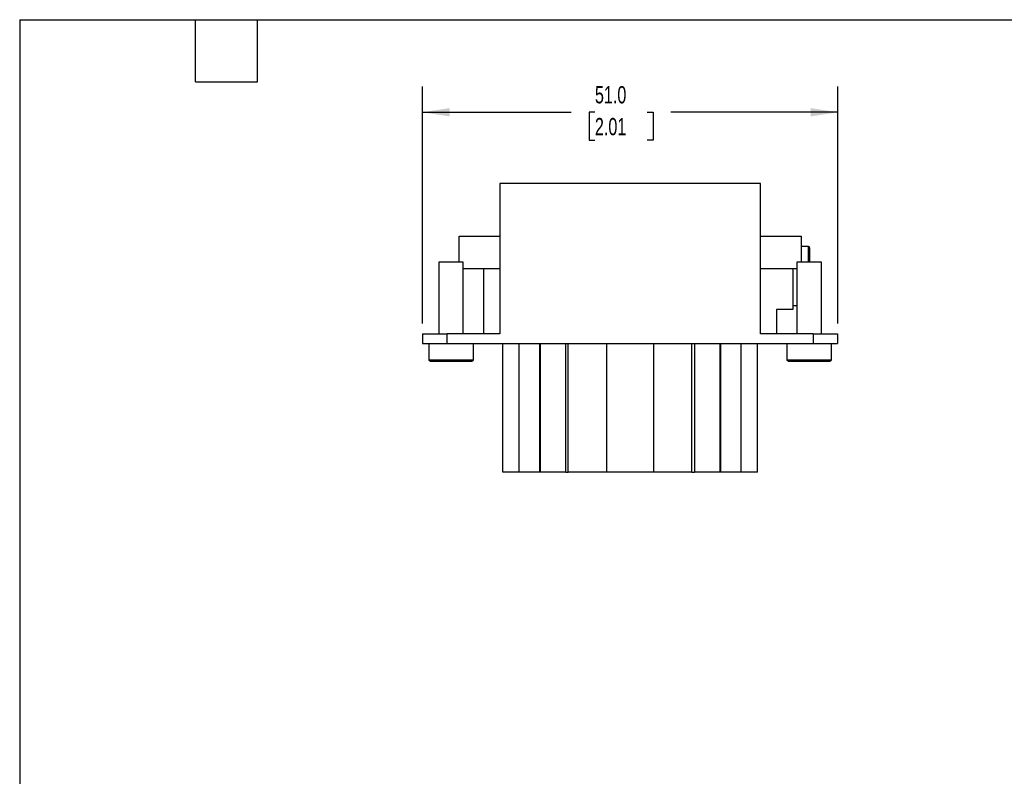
# Model space of a CAD drawing. Header units: millimetres. Extents: x 6 to 273, y 6 to 210.
# Tile 2 of 5: x 6 to 127, y 117 to 210. Entities that reach past the tile are written whole.
import ezdxf

# ---------------------------------------------------------------- set-up
doc = ezdxf.new("R2010")
doc.units = ezdxf.units.MM
doc.linetypes.add('SLD-Solid', pattern=[0])
doc.layers.add('DIMENSIONS', color=140, linetype='SLD-Solid', lineweight=25)
doc.layers.add('TEXT', color=140, linetype='SLD-Solid', lineweight=25)
doc.styles.add('SLDTEXTSTYLE0', font='TXT', dxfattribs={"width": 0.7})
doc.dimstyles.new('SLDDIMSTYLE0', dxfattribs={"dimtxt": 2.158008, "dimasz": 3.302, "dimexe": 0, "dimexo": 0.0625, "dimgap": 0.539502, "dimtad": 0, "dimtih": 1, "dimtoh": 1, "dimrnd": 1e-09, "dimzin": 4, "dimdsep": 46, "dimtxsty": 'SLDTEXTSTYLE0', "dimsah": 1, "dimcen": 0.09, "dimadec": 0, "dimazin": 1, "dimtfac": 1, "dimtofl": 0, "dimtmove": 0, "dimatfit": 3, "dimfxl": 0, "dimfrac": 2, "dimtolj": 1, "dimtzin": 12, "dimarcsym": 0})

# ---------------------------------------------------------------- blocks, each defined once
blk = doc.blocks.new('_D_6')
at = {"layer": 'DIMENSIONS'}
for p, q in [((55.87, 172.2), (55.87, 201.35)), ((106.87, 172.2), (106.87, 201.35)), ((55.87, 198.17), (74.12, 198.17)), ((77.04, 198.17), (76.32, 198.17)), ((76.32, 198.17), (76.32, 194.74)), ((83.45, 198.17), (84.18, 198.17)), ((84.18, 198.17), (84.18, 194.74)), ((106.87, 198.17), (86.38, 198.17)), ((76.32, 194.74), (77.04, 194.74)), ((84.18, 194.74), (83.45, 194.74))]:
    blk.add_line(p, q, dxfattribs=at)
for points in [[(55.87, 198.17), (59.17, 197.66), (59.17, 198.68)], [(106.87, 198.17), (103.56, 198.68), (103.56, 197.66)]]:
    blk.add_solid(points, dxfattribs=at)
at = {"layer": 'DIMENSIONS', "char_height": 2.117, "attachment_point": 1, "style": 'SLDTEXTSTYLE0'}
for s, insert in [('51.0', (77.04, 201.38)), ('2.01', (77.04, 197.47))]:
    blk.add_mtext(s, dxfattribs=dict(at, insert=insert))

msp = doc.modelspace()

# ---------------------------------------------------------------- linework, layer by layer
for p, q in [((65.367, 189.432), (65.367, 170.932)), ((97.367, 189.432), (65.367, 189.432)), ((97.367, 170.932), (97.367, 189.432)), ((60.367, 182.932), (65.367, 182.932)), ((60.367, 179.732), (60.367, 182.932)), ((97.367, 182.932), (102.367, 182.932)), ((102.367, 182.932), (102.367, 179.732)), ((102.467, 181.753), (102.367, 181.753)), ((102.467, 181.753), (102.467, 181.669)), ((103.267, 181.674), (102.467, 181.674)), ((103.267, 181.669), (102.467, 181.669)), ((103.267, 181.669), (103.267, 181.674)), ((103.267, 179.732), (103.267, 181.669)), ((57.867, 179.732), (57.867, 170.932)), ((60.867, 179.732), (57.867, 179.732)), ((60.867, 170.932), (60.867, 179.732)), ((101.867, 179.732), (101.867, 170.932)), ((104.867, 179.732), (101.867, 179.732)), ((104.867, 170.932), (104.867, 179.732)), ((65.367, 178.932), (60.867, 178.932)), ((63.367, 170.932), (63.367, 178.932)), ((101.867, 178.932), (97.367, 178.932)), ((101.367, 178.932), (101.367, 173.932)), ((101.367, 174.432), (101.867, 174.432)), ((101.367, 173.932), (99.367, 173.932)), ((99.367, 173.932), (99.367, 170.932)), ((55.867, 170.932), (55.867, 169.732)), ((55.867, 170.932), (58.867, 170.932)), ((58.867, 169.732), (58.867, 170.932)), ((65.367, 170.932), (58.867, 170.932)), ((103.867, 170.932), (97.367, 170.932)), ((103.867, 170.932), (103.867, 169.732)), ((103.867, 170.932), (106.867, 170.932)), ((106.867, 170.932), (106.867, 169.732)), ((55.867, 169.732), (58.867, 169.732)), ((56.617, 169.732), (56.617, 168.732)), ((58.867, 169.732), (103.867, 169.732)), ((62.117, 168.732), (62.117, 169.732)), ((65.713, 153.932), (65.713, 169.732)), ((67.713, 153.932), (67.713, 169.732)), ((70.267, 153.932), (70.267, 169.732)), ((70.313, 169.732), (70.313, 153.932)), ((73.467, 153.932), (73.467, 169.732)), ((73.767, 153.932), (73.767, 169.732)), ((78.467, 169.732), (78.467, 153.932)), ((84.267, 153.932), (84.267, 169.732)), ((88.967, 153.932), (88.967, 169.732)), ((89.267, 169.732), (89.267, 153.932)), ((92.42, 153.932), (92.42, 169.732)), ((92.467, 169.732), (92.467, 153.932)), ((95.02, 153.932), (95.02, 169.732)), ((97.02, 153.932), (97.02, 169.732)), ((100.617, 169.732), (100.617, 168.732)), ((103.867, 169.732), (106.867, 169.732)), ((106.117, 168.732), (106.117, 169.732)), ((56.672, 168.732), (56.617, 168.732)), ((56.672, 167.732), (56.672, 168.732)), ((62.117, 168.732), (62.061, 168.732)), ((62.061, 168.732), (62.061, 167.732)), ((100.672, 168.732), (100.617, 168.732)), ((100.672, 167.732), (100.672, 168.732)), ((106.117, 168.732), (106.061, 168.732)), ((106.061, 168.732), (106.061, 167.732)), ((56.672, 167.732), (62.061, 167.732)), ((100.672, 167.732), (106.061, 167.732)), ((67.713, 153.932), (65.713, 153.932)), ((70.267, 153.932), (67.713, 153.932)), ((70.313, 153.932), (70.267, 153.932)), ((73.467, 153.932), (70.313, 153.932)), ((73.467, 153.932), (73.767, 153.932)), ((78.467, 153.932), (73.767, 153.932)), ((84.267, 153.932), (78.467, 153.932)), ((88.967, 153.932), (84.267, 153.932)), ((88.967, 153.932), (89.267, 153.932)), ((92.42, 153.932), (89.267, 153.932)), ((92.467, 153.932), (92.42, 153.932)), ((95.02, 153.932), (92.467, 153.932)), ((97.02, 153.932), (95.02, 153.932))]:
    msp.add_line(p, q)
for centre, radius, start, end in [((103.267, 181.474), 0.2, 0, 90), ((103.269, 181.471), 0.198, 0.74864, 90.72957)]:
    msp.add_arc(centre, radius, start, end)
for points, knots in [([(103.467, 179.732), (103.467, 179.797), (103.467, 180.03), (103.467, 180.384), (103.467, 180.78), (103.467, 181.094), (103.467, 181.337), (103.467, 181.428), (103.467, 181.474)], [0, 0, 0, 0, 0.0745564, 0.2639877, 0.4532347, 0.642666, 0.8212877, 1, 1, 1, 1]), ([(56.929, 167.532), (56.912, 167.533), (56.88, 167.534), (56.836, 167.544), (56.799, 167.557), (56.757, 167.579), (56.716, 167.614), (56.68, 167.67), (56.675, 167.712), (56.672, 167.732)], [0, 0, 0, 0, 0.1540475, 0.2887595, 0.4042498, 0.5007032, 0.6964173, 0.8591263, 1, 1, 1, 1]), ([(61.804, 167.532), (61.644, 167.532), (61.32, 167.532), (60.443, 167.532), (59.912, 167.532), (58.821, 167.532), (58.29, 167.532), (57.413, 167.532), (57.09, 167.532), (56.929, 167.532)], [0, 0, 0, 0, 0.25, 0.25, 0.5, 0.5, 0.75, 0.75, 1, 1, 1, 1]), ([(62.061, 167.732), (62.06, 167.72), (62.059, 167.696), (62.046, 167.661), (62.027, 167.628), (62, 167.598), (61.958, 167.567), (61.892, 167.539), (61.836, 167.534), (61.804, 167.532)], [0, 0, 0, 0, 0.0831042, 0.171932, 0.2696425, 0.3786252, 0.5006088, 0.7119837, 1, 1, 1, 1]), ([(100.929, 167.532), (100.912, 167.533), (100.88, 167.534), (100.836, 167.544), (100.799, 167.557), (100.757, 167.579), (100.716, 167.614), (100.68, 167.67), (100.675, 167.712), (100.672, 167.732)], [0, 0, 0, 0, 0.15404753, 0.28875949, 0.40424983, 0.50070325, 0.69641731, 0.85912629, 1, 1, 1, 1]), ([(105.804, 167.532), (105.644, 167.532), (105.32, 167.532), (104.443, 167.532), (103.912, 167.532), (102.821, 167.532), (102.29, 167.532), (101.413, 167.532), (101.09, 167.532), (100.929, 167.532)], [0, 0, 0, 0, 0.25, 0.25, 0.5, 0.5, 0.75, 0.75, 1, 1, 1, 1]), ([(106.061, 167.732), (106.06, 167.72), (106.059, 167.696), (106.046, 167.661), (106.027, 167.628), (106, 167.598), (105.958, 167.567), (105.892, 167.539), (105.836, 167.534), (105.804, 167.532)], [0, 0, 0, 0, 0.0831042, 0.171932, 0.2696425, 0.3786252, 0.5006088, 0.7119837, 1, 1, 1, 1])]:
    msp.add_open_spline(points, degree=3, knots=knots)
at = {"layer": 'TEXT'}
for p, q in [((6.35, 209.55), (273.05, 209.55)), ((6.35, 209.55), (6.35, 6.35)), ((27.94, 201.93), (27.94, 209.55)), ((35.56, 201.93), (35.56, 209.55)), ((27.94, 201.93), (35.56, 201.93))]:
    msp.add_line(p, q, dxfattribs=at)

# ---------------------------------------------------------------- dimensions: what is measured, and where the dimension line sits
at = {"layer": 'DIMENSIONS'}
dim = msp.add_linear_dim(base=(55.867, 198.171), p1=(106.867, 170.932), p2=(55.867, 170.932), dimstyle='SLDDIMSTYLE0', dxfattribs=at)
dim.commit()
dim.dimension.update_dxf_attribs({"geometry": '_D_6', "text_midpoint": (80.247, 198.171), "dimtype": 160})

doc.saveas('drawing.dxf')
